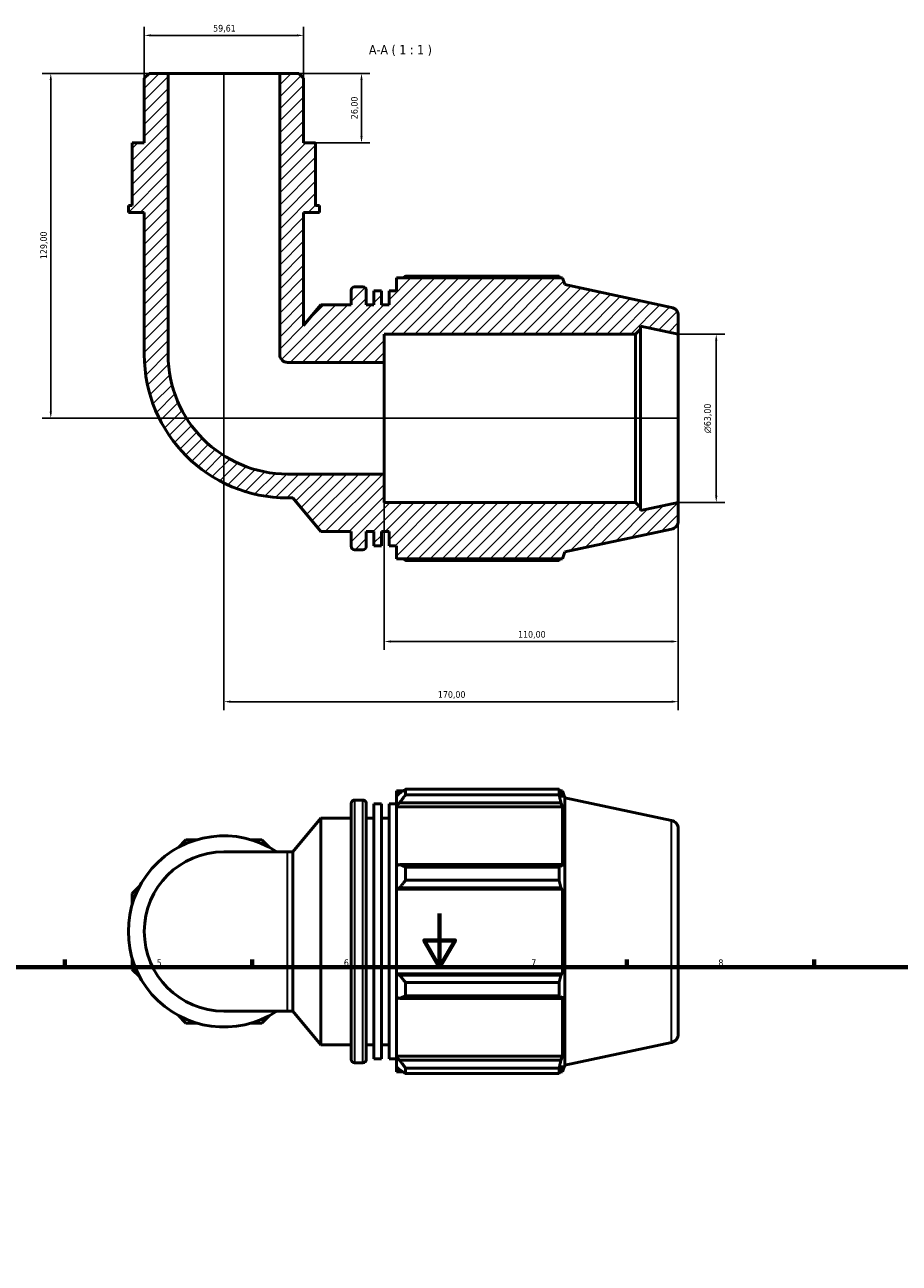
# Model space of a CAD drawing. Header units: millimetres. Extents: x 0 to 931, y 0 to 926.
# Tile 4 of 6: x 265 to 592, y 463 to 926. Entities that reach past the tile are written whole.
import ezdxf

# ---------------------------------------------------------------- set-up
doc = ezdxf.new("R2010")
doc.units = ezdxf.units.MM
for name, color, linetype, lineweight in [('Border (ISO)', 7, 'Continuous', 70), ('Dimension (ISO)', 7, 'Continuous', 25), ('Hatch (ISO)', 7, 'Continuous', 18), ('Symbol (ISO)', 7, 'Continuous', 25), ('Visible (ISO)', 7, 'Continuous', 50), ('Visible Narrow (ISO)', 7, 'Continuous', 35)]:
    doc.layers.add(name, color=color, linetype=linetype, lineweight=lineweight)
doc.styles.add('Label Text (ISO)', font='tahoma.ttf')
doc.styles.add('Note Text (ISO)', font='tahoma.ttf')
doc.dimstyles.new('Default (ISO)', dxfattribs={"dimtxt": 2.5, "dimasz": 2.5, "dimexe": 3.175, "dimexo": 0, "dimgap": 0.762, "dimtad": 1, "dimrnd": 1e-08, "dimzin": 0, "dimtxsty": 'Note Text (ISO)', "dimcen": 0.09, "dimdle": 10, "dimclrd": 256, "dimclre": 256, "dimclrt": 232, "dimazin": 0, "dimtfac": 1.40208, "dimtmove": 0, "dimatfit": 3, "dimfxl": 1, "dimtolj": 1, "dimtzin": 0, "dimlwd": -1, "dimlwe": -1, "dimarcsym": 0})

# ---------------------------------------------------------------- blocks, each defined once
blk = doc.blocks.new('Borders Default Border')
at = {"layer": 'Border (ISO)'}
for p, q in [((280.33, 574), (280.33, 576.9)), ((350.42, 574), (350.42, 576.9)), ((490.58, 574), (490.58, 576.9)), ((560.67, 574), (560.67, 576.9))]:
    blk.add_line(p, q, dxfattribs=at)
at = {"layer": 'Border (ISO)', "flags": 128}
for points in [[(420.5, 594), (420.5, 574), (414.73, 584), (426.27, 584), (420.5, 574)], [(20, 20), (20, 574), (821, 574), (821, 20), (20, 20)]]:
    blk.add_lwpolyline(points, dxfattribs=at)
at = {"layer": 'Border (ISO)', "color": 232, "true_color": 0xca0064, "char_height": 2.5, "attachment_point": 7, "style": 'Note Text (ISO)'}
for s, insert in [('5', (314.64, 574.35)), ('6', (384.66, 574.35)), ('7', (454.77, 574.4)), ('8', (524.81, 574.34))]:
    blk.add_mtext(s, dxfattribs=dict(at, insert=insert))
blk = doc.blocks.new('*D7')
at = {"layer": 'Defpoints', "color": 0, "transparency": 16777216}
for p in [(509.8, 810.79), (509.8, 747.79), (524.01, 747.79)]:
    blk.add_point(p, dxfattribs=at)
at = {"layer": 'Dimension (ISO)', "transparency": 16777216}
for p, q in [((509.8, 810.79), (527.18, 810.79)), ((524.01, 808.29), (524.01, 750.29)), ((509.8, 747.79), (527.18, 747.79))]:
    blk.add_line(p, q, dxfattribs=at)
for points in [[(523.59, 808.29), (524.42, 808.29), (524.01, 810.79)], [(523.59, 750.29), (524.42, 750.29), (524.01, 747.79)]]:
    blk.add_solid(points, dxfattribs=at)
at = {"layer": 'Dimension (ISO)', "color": 232, "true_color": 0xca0064, "transparency": 16777216, "insert": (519.48, 773.74), "char_height": 2.5, "attachment_point": 1, "rotation": 90, "style": 'Note Text (ISO)'}
blk.add_mtext('\\A1;\\fAIGDT|b0|i0;\\H2.5000;\\ln\\fTahoma|b0|i0;\\H2.5000;63,00', dxfattribs=at)
blk = doc.blocks.new('*D8')
at = {"layer": 'Defpoints', "color": 0, "transparency": 16777216}
for p in [(399.8, 758.43), (509.8, 747.79), (399.8, 695.79)]:
    blk.add_point(p, dxfattribs=at)
at = {"layer": 'Dimension (ISO)', "transparency": 16777216}
for p, q in [((399.8, 758.43), (399.8, 692.62)), ((509.8, 747.79), (509.8, 692.62)), ((507.3, 695.79), (402.3, 695.79))]:
    blk.add_line(p, q, dxfattribs=at)
for points in [[(402.3, 696.21), (402.3, 695.38), (399.8, 695.79)], [(507.3, 696.21), (507.3, 695.38), (509.8, 695.79)]]:
    blk.add_solid(points, dxfattribs=at)
at = {"layer": 'Dimension (ISO)', "color": 232, "true_color": 0xca0064, "transparency": 16777216, "insert": (449.85, 699.73), "char_height": 2.5, "attachment_point": 1, "style": 'Note Text (ISO)'}
blk.add_mtext('\\A1;110,00', dxfattribs=at)
blk = doc.blocks.new('*D9')
at = {"layer": 'Defpoints', "color": 0, "transparency": 16777216}
for p in [(360.66, 908.29), (374.08, 882.29), (391.27, 882.29)]:
    blk.add_point(p, dxfattribs=at)
at = {"layer": 'Dimension (ISO)', "transparency": 16777216}
for p, q in [((360.66, 908.29), (394.44, 908.29)), ((391.27, 905.79), (391.27, 884.79)), ((374.08, 882.29), (394.44, 882.29))]:
    blk.add_line(p, q, dxfattribs=at)
for points in [[(390.85, 905.79), (391.69, 905.79), (391.27, 908.29)], [(390.85, 884.79), (391.69, 884.79), (391.27, 882.29)]]:
    blk.add_solid(points, dxfattribs=at)
at = {"layer": 'Dimension (ISO)', "color": 232, "true_color": 0xca0064, "transparency": 16777216, "insert": (387.33, 891.18), "char_height": 2.5, "attachment_point": 1, "rotation": 90, "style": 'Note Text (ISO)'}
blk.add_mtext('\\A1;26,00', dxfattribs=at)
blk = doc.blocks.new('*D10')
at = {"layer": 'Defpoints', "color": 0, "transparency": 16777216}
for p in [(339.8, 908.29), (509.8, 747.79), (509.8, 673.29)]:
    blk.add_point(p, dxfattribs=at)
at = {"layer": 'Dimension (ISO)', "transparency": 16777216}
for p, q in [((339.8, 908.29), (339.8, 670.12)), ((509.8, 747.79), (509.8, 670.12)), ((342.3, 673.29), (507.3, 673.29))]:
    blk.add_line(p, q, dxfattribs=at)
for points in [[(342.3, 673.71), (342.3, 672.88), (339.8, 673.29)], [(507.3, 673.71), (507.3, 672.88), (509.8, 673.29)]]:
    blk.add_solid(points, dxfattribs=at)
at = {"layer": 'Dimension (ISO)', "color": 232, "true_color": 0xca0064, "transparency": 16777216, "insert": (419.85, 677.23), "char_height": 2.5, "attachment_point": 1, "style": 'Note Text (ISO)'}
blk.add_mtext('\\A1;170,00', dxfattribs=at)
blk = doc.blocks.new('*D11')
at = {"layer": 'Defpoints', "color": 0, "transparency": 16777216}
for p in [(318.93, 908.29), (275.01, 779.29), (509.8, 779.29)]:
    blk.add_point(p, dxfattribs=at)
at = {"layer": 'Dimension (ISO)', "transparency": 16777216}
for p, q in [((318.93, 908.29), (271.83, 908.29)), ((275.01, 905.79), (275.01, 781.79)), ((509.8, 779.29), (271.83, 779.29))]:
    blk.add_line(p, q, dxfattribs=at)
for points in [[(274.59, 905.79), (275.43, 905.79), (275.01, 908.29)], [(274.59, 781.79), (275.43, 781.79), (275.01, 779.29)]]:
    blk.add_solid(points, dxfattribs=at)
at = {"layer": 'Dimension (ISO)', "color": 232, "true_color": 0xca0064, "transparency": 16777216, "insert": (271.07, 838.84), "char_height": 2.5, "attachment_point": 1, "rotation": 90, "style": 'Note Text (ISO)'}
blk.add_mtext('\\A1;129,00', dxfattribs=at)
blk = doc.blocks.new('*D12')
at = {"layer": 'Defpoints', "color": 0, "transparency": 16777216}
for p in [(309.99, 922.51), (309.99, 906.51), (369.61, 906.51)]:
    blk.add_point(p, dxfattribs=at)
at = {"layer": 'Dimension (ISO)', "transparency": 16777216}
for p, q in [((309.99, 906.51), (309.99, 925.68)), ((367.11, 922.51), (312.49, 922.51)), ((369.61, 906.51), (369.61, 925.68))]:
    blk.add_line(p, q, dxfattribs=at)
for points in [[(312.49, 922.92), (312.49, 922.09), (309.99, 922.51)], [(367.11, 922.92), (367.11, 922.09), (369.61, 922.51)]]:
    blk.add_solid(points, dxfattribs=at)
at = {"layer": 'Dimension (ISO)', "color": 232, "true_color": 0xca0064, "transparency": 16777216, "insert": (335.77, 926.44), "char_height": 2.5, "attachment_point": 1, "style": 'Note Text (ISO)'}
blk.add_mtext('\\A1;59,61', dxfattribs=at)

msp = doc.modelspace()

# ---------------------------------------------------------------- hatches: boundary and pattern name
at = {"layer": 'Hatch (ISO)'}
h = msp.add_hatch(dxfattribs=at)
h.set_pattern_fill('ANSI31', color=256, scale=25.4, style=0)
h.set_pattern_definition([(45, (0, 0), (-2.245064, 2.245064), [])])
edge = h.paths.add_edge_path()
edge.add_line((369.6066, 906.5061), (367.8182, 908.2945))
edge.add_line((367.8182, 908.2945), (360.6645, 908.2945))
edge.add_line((360.6645, 908.2945), (360.6645, 803.1401))
edge.add_ellipse((363.6452, 803.1401), major_axis=(-2.9807, 0), ratio=1, start_angle=0, end_angle=90)
edge.add_line((363.6452, 800.1594), (399.7996, 800.1594))
edge.add_line((399.7996, 800.1594), (399.7996, 810.7945))
edge.add_line((399.7996, 810.7945), (493.743, 810.7945))
edge.add_line((493.743, 810.7945), (495.633, 812.6845))
edge.add_line((495.633, 812.6845), (495.633, 813.8058))
edge.add_line((495.633, 813.8058), (509.7996, 810.7945))
edge.add_line((509.7996, 810.7945), (509.7996, 817.6937))
edge.add_ellipse((506.6496, 817.6937), major_axis=(3.15, 0), ratio=1, start_angle=0, end_angle=78)
edge.add_line((507.3045, 820.7749), (467.2996, 829.2782))
edge.add_line((467.2996, 829.2782), (466.4674, 831.8395))
edge.add_line((466.4674, 831.8395), (404.3996, 831.8395))
edge.add_line((404.3996, 831.8395), (404.3996, 826.9749))
edge.add_line((404.3996, 826.9749), (401.5663, 826.9749))
edge.add_line((401.5663, 826.9749), (401.5663, 821.6695))
edge.add_line((401.5663, 821.6695), (398.733, 821.6695))
edge.add_line((398.733, 821.6695), (398.733, 826.9749))
edge.add_line((398.733, 826.9749), (395.8996, 826.9749))
edge.add_line((395.8996, 826.9749), (395.8996, 821.6695))
edge.add_line((395.8996, 821.6695), (393.0663, 821.6695))
edge.add_line((393.0663, 821.6695), (393.0663, 827.1895))
edge.add_ellipse((391.8063, 827.1895), major_axis=(1.26, 0), ratio=1, start_angle=0, end_angle=90)
edge.add_line((391.8063, 828.4495), (388.6596, 828.4495))
edge.add_ellipse((388.6596, 827.1895), major_axis=(0, 1.26), ratio=1, start_angle=0, end_angle=90)
edge.add_line((387.3996, 827.1895), (387.3996, 821.6695))
edge.add_line((387.3996, 821.6695), (376.0663, 821.6695))
edge.add_line((376.0663, 821.6695), (369.6066, 813.9712))
edge.add_line((369.6066, 813.9712), (369.6066, 856.2945))
edge.add_line((369.6066, 856.2945), (375.568, 856.2945))
edge.add_line((375.568, 856.2945), (375.568, 858.8945))
edge.add_line((375.568, 858.8945), (374.0777, 858.8945))
edge.add_line((374.0777, 858.8945), (374.0777, 874.4945))
edge.add_line((374.0777, 874.4945), (374.0777, 882.2945))
edge.add_line((374.0777, 882.2945), (369.6066, 882.2945))
edge.add_line((369.6066, 882.2945), (369.6066, 906.5061))
edge = h.paths.add_edge_path()
edge.add_line((311.781, 908.2945), (309.9926, 906.5061))
edge.add_line((309.9926, 906.5061), (309.9926, 882.2945))
edge.add_line((309.9926, 882.2945), (305.5216, 882.2945))
edge.add_line((305.5216, 882.2945), (305.5216, 874.4945))
edge.add_line((305.5216, 874.4945), (305.5216, 858.8945))
edge.add_line((305.5216, 858.8945), (304.0312, 858.8945))
edge.add_line((304.0312, 858.8945), (304.0312, 856.2945))
edge.add_line((304.0312, 856.2945), (309.9926, 856.2945))
edge.add_line((309.9926, 856.2945), (309.9926, 803.1401))
edge.add_ellipse((363.6452, 803.1401), major_axis=(-53.6526, 0), ratio=1, start_angle=0, end_angle=90)
edge.add_line((363.6452, 749.4875), (365.5205, 749.4875))
edge.add_line((365.5205, 749.4875), (376.0663, 736.9195))
edge.add_line((376.0663, 736.9195), (387.3996, 736.9195))
edge.add_line((387.3996, 736.9195), (387.3996, 731.3995))
edge.add_ellipse((388.6596, 731.3995), major_axis=(-1.26, 0), ratio=1, start_angle=0, end_angle=90)
edge.add_line((388.6596, 730.1395), (391.8063, 730.1395))
edge.add_ellipse((391.8063, 731.3995), major_axis=(0, -1.26), ratio=1, start_angle=0, end_angle=90)
edge.add_line((393.0663, 731.3995), (393.0663, 736.9195))
edge.add_line((393.0663, 736.9195), (395.8996, 736.9195))
edge.add_line((395.8996, 736.9195), (395.8996, 731.6142))
edge.add_line((395.8996, 731.6142), (398.733, 731.6142))
edge.add_line((398.733, 731.6142), (398.733, 736.9195))
edge.add_line((398.733, 736.9195), (401.5663, 736.9195))
edge.add_line((401.5663, 736.9195), (401.5663, 731.6142))
edge.add_line((401.5663, 731.6142), (404.3996, 731.6142))
edge.add_line((404.3996, 731.6142), (404.3996, 726.7495))
edge.add_line((404.3996, 726.7495), (466.4674, 726.7495))
edge.add_line((466.4674, 726.7495), (467.2996, 729.3109))
edge.add_line((467.2996, 729.3109), (507.3045, 737.8142))
edge.add_ellipse((506.6496, 740.8954), major_axis=(0.6549, -3.0812), ratio=1, start_angle=0, end_angle=78)
edge.add_line((509.7996, 740.8954), (509.7996, 747.7945))
edge.add_line((509.7996, 747.7945), (495.633, 744.7833))
edge.add_line((495.633, 744.7833), (495.633, 745.9045))
edge.add_line((495.633, 745.9045), (493.743, 747.7945))
edge.add_line((493.743, 747.7945), (399.7996, 747.7945))
edge.add_line((399.7996, 747.7945), (399.7996, 758.4296))
edge.add_line((399.7996, 758.4296), (363.6452, 758.4296))
edge.add_ellipse((363.6452, 803.1401), major_axis=(0, -44.7105), ratio=1, start_angle=270, end_angle=360, ccw=False)
edge.add_line((318.9347, 803.1401), (318.9347, 908.2945))
edge.add_line((318.9347, 908.2945), (311.781, 908.2945))

# ---------------------------------------------------------------- linework, layer by layer
at = {"layer": 'Visible (ISO)'}
for p, q in [((311.781, 908.2945), (309.9926, 906.5061)), ((318.9347, 908.2945), (311.781, 908.2945)), ((318.9347, 803.1401), (318.9347, 908.2945)), ((360.6645, 908.2945), (318.9347, 908.2945)), ((367.8182, 908.2945), (360.6645, 908.2945)), ((360.6645, 908.2945), (360.6645, 803.1401)), ((369.6066, 906.5061), (367.8182, 908.2945)), ((309.9926, 906.5061), (309.9926, 882.2945)), ((369.6066, 882.2945), (369.6066, 906.5061)), ((309.9926, 882.2945), (305.5216, 882.2945)), ((305.5216, 882.2945), (305.5216, 874.4945)), ((374.0777, 882.2945), (369.6066, 882.2945)), ((374.0777, 874.4945), (374.0777, 882.2945)), ((305.5216, 874.4945), (305.5216, 858.8945)), ((374.0777, 858.8945), (374.0777, 874.4945)), ((305.5216, 858.8945), (304.0312, 858.8945)), ((304.0312, 858.8945), (304.0312, 856.2945)), ((375.568, 858.8945), (374.0777, 858.8945)), ((375.568, 856.2945), (375.568, 858.8945)), ((304.0312, 856.2945), (309.9926, 856.2945)), ((309.9926, 856.2945), (309.9926, 803.1401)), ((369.6066, 813.9712), (369.6066, 856.2945)), ((369.6066, 856.2945), (375.568, 856.2945)), ((466.4674, 831.8395), (404.3996, 831.8395)), ((404.3996, 831.8395), (404.3996, 826.9749)), ((465.1823, 832.457), (407.7896, 832.457)), ((467.2996, 829.2782), (466.4674, 831.8395)), ((507.3045, 820.7749), (467.2996, 829.2782)), ((387.3996, 827.1895), (387.3996, 821.6695)), ((391.8063, 828.4495), (388.6596, 828.4495)), ((393.0663, 821.6695), (393.0663, 827.1895)), ((398.733, 826.9749), (395.8996, 826.9749)), ((395.8996, 826.9749), (395.8996, 821.6695)), ((398.733, 821.6695), (398.733, 826.9749)), ((404.3996, 826.9749), (401.5663, 826.9749)), ((401.5663, 826.9749), (401.5663, 821.6695)), ((376.0663, 821.6695), (369.6066, 813.9712)), ((387.3996, 821.6695), (376.0663, 821.6695)), ((395.8996, 821.6695), (393.0663, 821.6695)), ((401.5663, 821.6695), (398.733, 821.6695)), ((509.7996, 810.7945), (509.7996, 817.6937)), ((399.7996, 800.1594), (399.7996, 810.7945)), ((399.7996, 810.7945), (493.743, 810.7945)), ((493.743, 810.7945), (495.633, 812.6845)), ((493.743, 810.7945), (493.743, 747.7945)), ((495.633, 812.6845), (495.633, 813.8058)), ((495.633, 813.8058), (509.7996, 810.7945)), ((495.633, 745.9045), (495.633, 812.6845)), ((509.7996, 747.7945), (509.7996, 810.7945)), ((363.6452, 800.1594), (399.7996, 800.1594)), ((399.7996, 758.4296), (399.7996, 800.1594)), ((399.7996, 758.4296), (363.6452, 758.4296)), ((399.7996, 747.7945), (399.7996, 758.4296)), ((363.6452, 749.4875), (365.5205, 749.4875)), ((365.5205, 749.4875), (376.0663, 736.9195)), ((493.743, 747.7945), (399.7996, 747.7945)), ((495.633, 745.9045), (493.743, 747.7945)), ((509.7996, 747.7945), (495.633, 744.7833)), ((495.633, 744.7833), (495.633, 745.9045)), ((509.7996, 740.8954), (509.7996, 747.7945)), ((376.0663, 736.9195), (387.3996, 736.9195)), ((387.3996, 736.9195), (387.3996, 731.3995)), ((393.0663, 731.3995), (393.0663, 736.9195)), ((393.0663, 736.9195), (395.8996, 736.9195)), ((395.8996, 736.9195), (395.8996, 731.6142)), ((398.733, 731.6142), (398.733, 736.9195)), ((398.733, 736.9195), (401.5663, 736.9195)), ((401.5663, 736.9195), (401.5663, 731.6142)), ((467.2996, 729.3109), (507.3045, 737.8142)), ((388.6596, 730.1395), (391.8063, 730.1395)), ((395.8996, 731.6142), (398.733, 731.6142)), ((401.5663, 731.6142), (404.3996, 731.6142)), ((404.3996, 731.6142), (404.3996, 726.7495)), ((466.4674, 726.7495), (467.2996, 729.3109)), ((404.3996, 726.7495), (466.4674, 726.7495)), ((407.7896, 726.1321), (465.1823, 726.1321)), ((404.3996, 639.8856), (404.3996, 637.9925)), ((404.3996, 639.8856), (406.8049, 639.8856)), ((407.7896, 640.5031), (407.7896, 638.46)), ((407.7896, 640.5031), (465.1823, 640.5031)), ((465.1823, 638.46), (465.1823, 640.5031)), ((465.5023, 639.8856), (466.4674, 639.8856)), ((467.2996, 637.3243), (466.4674, 639.8856)), ((466.4674, 637.4537), (466.4674, 639.8856)), ((387.3996, 539.4456), (387.3996, 635.2356)), ((388.6596, 636.4956), (391.8063, 636.4956)), ((393.0663, 635.2356), (393.0663, 539.4456)), ((395.8996, 539.6603), (395.8996, 635.021)), ((395.8996, 635.021), (398.733, 635.021)), ((398.733, 539.6603), (398.733, 635.021)), ((401.5663, 539.6603), (401.5663, 635.021)), ((401.5663, 635.021), (404.3996, 635.021)), ((405.5296, 639.0702), (404.3996, 637.9925)), ((404.3996, 634.4498), (404.3996, 637.9925)), ((404.3996, 634.4498), (405.5296, 635.4521)), ((405.5296, 635.4521), (465.9166, 635.4521)), ((465.1823, 638.46), (407.7896, 638.46)), ((466.4674, 637.4537), (465.9166, 639.0702)), ((465.9166, 635.4521), (466.4674, 633.9486)), ((467.2996, 537.357), (467.2996, 637.3243)), ((507.3045, 628.821), (467.2996, 637.3243)), ((404.3996, 633.9486), (404.3996, 634.4498)), ((404.3996, 633.9486), (404.3996, 611.8641)), ((404.3996, 633.9486), (466.4674, 633.9486)), ((466.4674, 611.6032), (466.4674, 633.9486)), ((365.5205, 617.1476), (376.0663, 629.7156)), ((376.0663, 544.9656), (376.0663, 629.7156)), ((376.0663, 629.7156), (387.3996, 629.7156)), ((393.0663, 629.7156), (395.8996, 629.7156)), ((398.733, 629.7156), (401.5663, 629.7156)), ((509.7996, 625.7398), (509.7996, 548.9414)), ((325.6012, 621.6187), (322.7861, 618.8036)), ((329.5823, 621.6187), (325.6012, 621.6187)), ((353.9981, 621.6187), (350.0169, 621.6187)), ((356.8131, 618.8036), (353.9981, 621.6187)), ((363.6452, 617.1476), (339.7996, 617.1476)), ((363.6452, 617.1476), (365.5205, 617.1476)), ((365.5205, 557.5336), (365.5205, 617.1476)), ((405.5296, 612.3859), (404.3996, 611.8641)), ((404.3996, 603.3111), (404.3996, 611.8641)), ((465.9166, 612.3859), (405.5296, 612.3859)), ((466.4674, 611.6032), (465.9166, 612.3859)), ((407.7896, 611.4043), (407.7896, 606.4719)), ((407.7896, 611.4043), (465.1823, 611.4043)), ((465.1823, 606.4719), (465.1823, 611.4043)), ((308.3366, 604.3541), (305.5216, 601.5391)), ((404.3996, 603.3111), (405.5296, 603.6509)), ((404.3996, 603.1412), (404.3996, 603.3111)), ((404.3996, 603.1412), (404.3996, 571.54)), ((404.3996, 603.1412), (466.4674, 603.1412)), ((405.5296, 603.6509), (465.9166, 603.6509)), ((465.1823, 606.4719), (407.7896, 606.4719)), ((465.9166, 603.6509), (466.4674, 603.1412)), ((466.4674, 571.54), (466.4674, 603.1412)), ((305.5216, 601.5391), (305.5216, 597.558)), ((305.5216, 577.1233), (305.5216, 573.1422)), ((305.5216, 573.1422), (308.3366, 570.3271)), ((404.3996, 571.3701), (404.3996, 571.54)), ((404.3996, 571.54), (466.4674, 571.54)), ((404.3996, 562.8172), (404.3996, 571.3701)), ((405.5296, 571.0303), (404.3996, 571.3701)), ((465.9166, 571.0303), (405.5296, 571.0303)), ((466.4674, 571.54), (465.9166, 571.0303)), ((407.7896, 568.2094), (407.7896, 563.2769)), ((407.7896, 568.2094), (465.1823, 568.2094)), ((465.1823, 563.2769), (465.1823, 568.2094)), ((404.3996, 562.8172), (405.5296, 562.2954)), ((404.3996, 562.8172), (404.3996, 540.7326)), ((405.5296, 562.2954), (465.9166, 562.2954)), ((465.1823, 563.2769), (407.7896, 563.2769)), ((465.9166, 562.2954), (466.4674, 563.078)), ((466.4674, 540.7326), (466.4674, 563.078)), ((339.7996, 557.5336), (363.6452, 557.5336)), ((363.6452, 557.5336), (365.5205, 557.5336)), ((365.5205, 557.5336), (376.0663, 544.9656)), ((322.7861, 555.8776), (325.6012, 553.0626)), ((325.6012, 553.0626), (329.5823, 553.0626)), ((350.0169, 553.0626), (353.9981, 553.0626)), ((353.9981, 553.0626), (356.8131, 555.8776)), ((376.0663, 544.9656), (387.3996, 544.9656)), ((393.0663, 544.9656), (395.8996, 544.9656)), ((398.733, 544.9656), (401.5663, 544.9656)), ((507.3045, 545.8603), (467.2996, 537.357)), ((388.6596, 538.1856), (391.8063, 538.1856)), ((395.8996, 539.6603), (398.733, 539.6603)), ((401.5663, 539.6603), (404.3996, 539.6603)), ((404.3996, 540.2315), (404.3996, 540.7326)), ((404.3996, 540.7326), (466.4674, 540.7326)), ((404.3996, 536.6887), (404.3996, 540.2315)), ((405.5296, 539.2292), (404.3996, 540.2315)), ((465.9166, 539.2292), (405.5296, 539.2292)), ((466.4674, 540.7326), (465.9166, 539.2292)), ((404.3996, 536.6887), (405.5296, 535.611)), ((404.3996, 536.6887), (404.3996, 534.7956)), ((404.3996, 534.7956), (406.8049, 534.7956)), ((407.7896, 536.2213), (407.7896, 534.1782)), ((407.7896, 536.2213), (465.1823, 536.2213)), ((465.1823, 534.1782), (407.7896, 534.1782)), ((465.1823, 534.1782), (465.1823, 536.2213)), ((465.5023, 534.7956), (466.4674, 534.7956)), ((465.9166, 535.611), (466.4674, 537.2276)), ((467.2996, 537.357), (466.4674, 534.7956)), ((466.4674, 534.7956), (466.4674, 537.2276))]:
    msp.add_line(p, q, dxfattribs=at)
for centre, radius, start, end in [((388.6596, 827.1895), 1.26, 90, 180), ((391.8063, 827.1895), 1.26, 0, 90), ((506.6496, 817.6937), 3.15, 0, 78), ((363.6452, 803.1401), 53.6526, 180, 270), ((363.6452, 803.1401), 44.7105, 180, 270), ((363.6452, 803.1401), 2.9807, 180, 270), ((506.6496, 740.8954), 3.15, 282, 0), ((388.6596, 731.3995), 1.26, 180, 270), ((391.8063, 731.3995), 1.26, 270, 0), ((388.6596, 635.2356), 1.26, 90, 180), ((391.8063, 635.2356), 1.26, 0, 90), ((506.6496, 625.7398), 3.15, 0, 78), ((339.7996, 587.3406), 35.7684, 56.44269, 303.55731), ((339.7996, 587.3406), 29.807, 90, 270), ((506.6496, 548.9414), 3.15, 282, 0), ((388.6596, 539.4456), 1.26, 180, 270), ((391.8063, 539.4456), 1.26, 270, 0)]:
    msp.add_arc(centre, radius, start, end, dxfattribs=at)
for points, weights in [([(406.8049, 831.8395), (407.289, 832.1455), (407.7896, 832.457)], [1.01329613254, 1.0156913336, 1.01794136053]), ([(465.5023, 831.8395), (465.345, 832.1455), (465.1823, 832.457)], [1.00094544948, 1.00054673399, 1]), ([(407.7896, 726.1321), (407.289, 726.4435), (406.8049, 726.7495)], [1.01794136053, 1.0156913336, 1.01329613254]), ([(465.1823, 726.1321), (465.345, 726.4435), (465.5023, 726.7495)], [1, 1.00054673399, 1.00094544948]), ([(407.7896, 640.5031), (406.6144, 639.772), (405.5296, 639.0702)], [1.01794136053, 1.01267549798, 1.00661447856]), ([(465.1823, 640.5031), (465.5642, 639.772), (465.9166, 639.0702)], [1, 1.00128430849, 1.00175184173]), ([(405.5296, 635.4521), (406.6144, 636.9254), (407.7896, 638.46)], [1.00661447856, 1.01267549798, 1.01794136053]), ([(465.9166, 635.4521), (465.5642, 636.9254), (465.1823, 638.46)], [1.00175184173, 1.00128430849, 1]), ([(407.7896, 611.4043), (406.6144, 611.9051), (405.5296, 612.3859)], [1.01794136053, 1.01267549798, 1.00661447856]), ([(465.1823, 611.4043), (465.5642, 611.9051), (465.9166, 612.3859)], [1, 1.00128430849, 1.00175184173]), ([(405.5296, 603.6509), (406.6144, 605.0326), (407.7896, 606.4719)], [1.00661447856, 1.01267549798, 1.01794136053]), ([(465.9166, 603.6509), (465.5642, 605.0326), (465.1823, 606.4719)], [1.00175184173, 1.00128430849, 1]), ([(407.7896, 568.2094), (406.6144, 569.6486), (405.5296, 571.0303)], [1.01794136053, 1.01267549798, 1.00661447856]), ([(465.1823, 568.2094), (465.5642, 569.6486), (465.9166, 571.0303)], [1, 1.00128430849, 1.00175184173]), ([(405.5296, 562.2954), (406.6144, 562.7762), (407.7896, 563.2769)], [1.00661447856, 1.01267549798, 1.01794136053]), ([(465.9166, 562.2954), (465.5642, 562.7762), (465.1823, 563.2769)], [1.00175184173, 1.00128430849, 1]), ([(407.7896, 536.2213), (406.6144, 537.7559), (405.5296, 539.2292)], [1.01794136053, 1.01267549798, 1.00661447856]), ([(465.1823, 536.2213), (465.5642, 537.7559), (465.9166, 539.2292)], [1, 1.00128430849, 1.00175184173]), ([(405.5296, 535.611), (406.6144, 534.9092), (407.7896, 534.1782)], [1.00661447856, 1.01267549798, 1.01794136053]), ([(465.9166, 535.611), (465.5642, 534.9092), (465.1823, 534.1782)], [1.00175184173, 1.00128430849, 1])]:
    msp.add_rational_spline(points, weights, degree=2, dxfattribs=at)
at = {"layer": 'Visible Narrow (ISO)'}
for p, q in [((388.6596, 635.8905), (388.6596, 538.7908)), ((391.8063, 538.7908), (391.8063, 635.8905)), ((507.3045, 546.371), (507.3045, 628.3103)), ((363.6452, 557.9006), (363.6452, 616.7807))]:
    msp.add_line(p, q, dxfattribs=at)

# ---------------------------------------------------------------- block references
msp.add_blockref('Borders Default Border', (0, 0))

# ---------------------------------------------------------------- texts
at = {"layer": 'Symbol (ISO)', "insert": (394.0531, 914.7945), "char_height": 3.5, "attachment_point": 7, "style": 'Label Text (ISO)'}
msp.add_mtext('A-A ( 1 : 1 )', dxfattribs=at)

# ---------------------------------------------------------------- dimensions: what is measured, and where the dimension line sits
at = {"layer": 'Dimension (ISO)'}
dim = msp.add_linear_dim(base=(309.9926, 922.5061), p1=(369.6066, 906.5061), p2=(309.9926, 906.5061), dimstyle='Default (ISO)', override={"dimdec": 2, "dimtp": 0, "dimtm": 0, "dimtdec": 2, "dimtofl": 0, "dimatfit": 1}, dxfattribs=at)
dim.commit()
dim.dimension.update_dxf_attribs({"geometry": '*D12', "text_midpoint": (339.7996, 922.5061), "dimtype": 160})
for base, p1, p2, angle, picture, middle in [((275.0088, 779.2945), (318.9347, 908.2945), (509.7996, 779.2945), 90, '*D11', (275.0088, 843.7945)), ((509.7996, 673.2945), (339.7996, 908.2945), (509.7996, 747.7945), 180, '*D10', (424.7996, 673.2945)), ((391.2683, 882.2945), (360.6645, 908.2945), (374.0777, 882.2945), 270, '*D9', (391.2683, 895.2945)), ((399.7996, 695.7945), (509.7996, 747.7945), (399.7996, 758.4296), 180, '*D8', (454.7996, 695.7945))]:
    dim = msp.add_linear_dim(base=base, p1=p1, p2=p2, angle=angle, dimstyle='Default (ISO)', override={"dimdec": 2, "dimtp": 0, "dimtm": 0, "dimtdec": 2, "dimtofl": 0, "dimatfit": 1}, dxfattribs=at)
    dim.commit()
    dim.dimension.update_dxf_attribs({"geometry": picture, "text_midpoint": middle, "dimtype": 160})
dim = msp.add_linear_dim(base=(524.0051, 747.7945), p1=(509.7996, 810.7945), p2=(509.7996, 747.7945), angle=90, text='\\fAIGDT|b0|i0;\\H2.5000;\\ln\\fTahoma|b0|i0;\\H2.5000;<>', dimstyle='Default (ISO)', override={"dimdec": 2, "dimtp": 0, "dimtm": 0, "dimtdec": 2, "dimtofl": 0, "dimatfit": 1}, dxfattribs=at)
dim.commit()
dim.dimension.update_dxf_attribs({"geometry": '*D7', "text_midpoint": (524.0051, 779.2945), "dimtype": 160})

doc.saveas('drawing.dxf')
